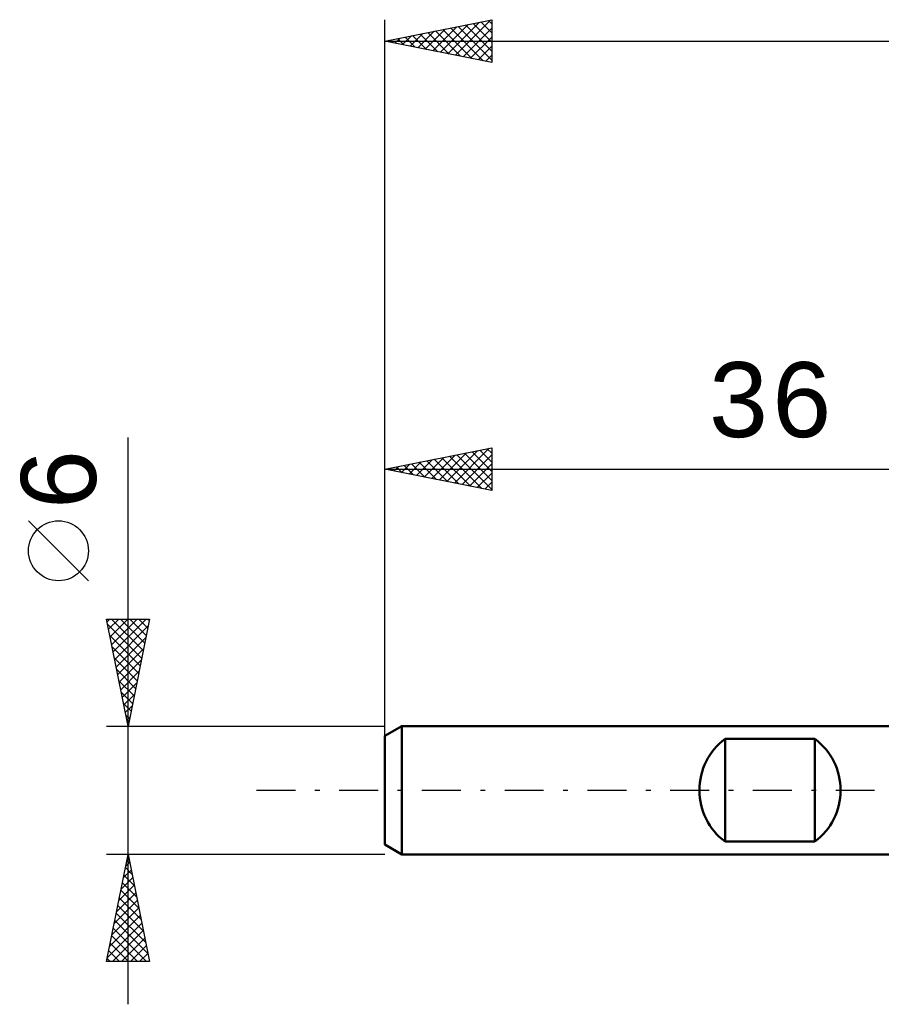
# Model space of a CAD drawing. Header units: millimetres. Extents: x -53 to 71, y -37 to 40.
# Tile 1 of 7: x -53 to -13, y -10 to 36. Entities that reach past the tile are written whole.
import ezdxf
from ezdxf.enums import TextEntityAlignment as Align

# ---------------------------------------------------------------- set-up
doc = ezdxf.new("R2010")
doc.units = ezdxf.units.MM
doc.header["$LTSCALE"] = 4.55
doc.linetypes.add('LONGDASH_DASH', pattern=[0.85, 0.4, -0.2, 0.05, -0.2])
for name, color, linetype in [('SK1', 4, 'CONTINUOUS'), ('SK2', 7, 'CONTINUOUS'), ('SK4', 2, 'LONGDASH_DASH')]:
    doc.layers.add(name, color=color, linetype=linetype)
doc.styles.get("Standard").update_dxf_attribs({"font": 'Monospac821 BT'})

msp = doc.modelspace()

# ---------------------------------------------------------------- linework, layer by layer
at = {"layer": 'SK1', "color": 4, "linetype": 'CONTINUOUS', "lineweight": 50}
for p, q in [((-35.2, 3), (-36, 2.538)), ((0, 3), (-35.2, 3)), ((-35.2, 3), (-35.2, -3)), ((-36, 2.538), (-36, -2.538)), ((-20.1, -2.4), (-20.1, 2.4)), ((-20.1, 2.4), (-15.9, 2.4)), ((-15.9, 2.4), (-15.9, -2.4)), ((-36, -2.538), (-35.2, -3)), ((-15.9, -2.4), (-20.1, -2.4)), ((-35.2, -3), (0, -3))]:
    msp.add_line(p, q, dxfattribs=at)
for centre, start, end in [((-18.3, 0), 126.8699, 233.1301), ((-17.7, 0), 306.8699, 53.1301)]:
    msp.add_arc(centre, 3, start, end, dxfattribs=at)
at = {"layer": 'SK2', "color": 7, "linetype": 'CONTINUOUS', "lineweight": 25}
for p, q in [((-36, 1), (-36, 36)), ((-36, 35), (-31, 36)), ((-33.048, 34.41), (-31.572, 35.886)), ((-32.695, 34.339), (-31.042, 35.992)), ((-31.516, 35.897), (-31, 35.381)), ((-31.163, 35.967), (-31, 35.805)), ((-31, 36), (-31, 34)), ((-34.463, 34.693), (-33.694, 35.461)), ((-34.109, 34.622), (-33.163, 35.567)), ((-33.755, 34.551), (-32.633, 35.673)), ((-33.637, 35.473), (-32.456, 34.291)), ((-33.402, 34.48), (-32.103, 35.779)), ((-33.284, 35.543), (-31.926, 34.185)), ((-32.93, 35.614), (-31.395, 34.079)), ((-32.577, 35.685), (-31, 34.108)), ((-32.341, 34.268), (-31, 35.609)), ((-32.223, 35.755), (-31, 34.532)), ((-31.87, 35.826), (-31, 34.956)), ((-36, 35), (21, 35)), ((-31, 34), (-36, 35)), ((-35.877, 34.975), (-35.815, 35.037)), ((-35.759, 35.048), (-35.638, 34.928)), ((-35.523, 34.905), (-35.285, 35.143)), ((-35.405, 35.119), (-35.108, 34.822)), ((-35.17, 34.834), (-34.754, 35.249)), ((-35.052, 35.19), (-34.577, 34.715)), ((-34.816, 34.763), (-34.224, 35.355)), ((-34.698, 35.26), (-34.047, 34.609)), ((-34.344, 35.331), (-33.517, 34.503)), ((-33.991, 35.402), (-32.986, 34.397)), ((-31.988, 34.198), (-31, 35.185)), ((-31.634, 34.127), (-31, 34.761)), ((-31.281, 34.056), (-31, 34.337)), ((-48, -10), (-48, 16.475)), ((-36, 2.076), (-36, 16)), ((-36, 15), (-31, 16)), ((-33.805, 14.561), (-32.708, 15.658)), ((-33.452, 14.49), (-32.177, 15.765)), ((-33.098, 14.42), (-31.647, 15.871)), ((-32.744, 14.349), (-31.117, 15.977)), ((-32.626, 15.675), (-31, 14.048)), ((-32.391, 14.278), (-31, 15.669)), ((-32.273, 15.745), (-31, 14.473)), ((-31.919, 15.816), (-31, 14.897)), ((-31.566, 15.887), (-31, 15.321)), ((-31.212, 15.958), (-31, 15.745)), ((-31, 16), (-31, 14)), ((-35.219, 14.844), (-34.829, 15.234)), ((-34.866, 14.773), (-34.299, 15.34)), ((-34.748, 15.25), (-34.122, 14.624)), ((-34.512, 14.702), (-33.768, 15.446)), ((-34.394, 15.321), (-33.591, 14.518)), ((-34.159, 14.632), (-33.238, 15.552)), ((-34.041, 15.392), (-33.061, 14.412)), ((-33.687, 15.463), (-32.531, 14.306)), ((-33.333, 15.533), (-32, 14.2)), ((-32.98, 15.604), (-31.47, 14.094)), ((-32.037, 14.207), (-31, 15.245)), ((-36, 15), (0, 15)), ((-31, 14), (-36, 15)), ((-35.926, 14.985), (-35.89, 15.022)), ((-35.808, 15.038), (-35.713, 14.943)), ((-35.573, 14.915), (-35.359, 15.128)), ((-35.455, 15.109), (-35.182, 14.836)), ((-35.101, 15.18), (-34.652, 14.73)), ((-31.684, 14.137), (-31, 14.821)), ((-31.33, 14.066), (-31, 14.396)), ((-49.85, 9.788), (-52.65, 12.588)), ((-48, 3), (-49, 8)), ((-49, 8), (-47, 8)), ((-48.975, 7.876), (-48.851, 8)), ((-48.905, 7.523), (-48.427, 8)), ((-48.834, 7.169), (-48.003, 8)), ((-48.769, 8), (-47.295, 6.526)), ((-48.763, 6.815), (-47.579, 8)), ((-48.692, 6.462), (-47.154, 8)), ((-48.344, 8), (-47.224, 6.88)), ((-47, 8), (-48, 3)), ((-47.92, 8), (-47.153, 7.233)), ((-47.496, 8), (-47.083, 7.587)), ((-47.072, 8), (-47.012, 7.94)), ((-48.952, 7.759), (-47.365, 6.173)), ((-48.622, 6.108), (-47.067, 7.663)), ((-48.846, 7.229), (-47.436, 5.819)), ((-48.551, 5.755), (-47.174, 7.132)), ((-48.74, 6.698), (-47.507, 5.465)), ((-48.48, 5.401), (-47.28, 6.602)), ((-48.634, 6.168), (-47.578, 5.112)), ((-48.41, 5.048), (-47.386, 6.072)), ((-48.528, 5.638), (-47.648, 4.758)), ((-48.339, 4.694), (-47.492, 5.541)), ((-48.421, 5.107), (-47.719, 4.405)), ((-48.268, 4.341), (-47.598, 5.011)), ((-48.315, 4.577), (-47.79, 4.051)), ((-48.197, 3.987), (-47.704, 4.481)), ((-48.209, 4.047), (-47.86, 3.698)), ((-48.127, 3.634), (-47.81, 3.95)), ((-48.103, 3.516), (-47.931, 3.344)), ((-48.056, 3.28), (-47.916, 3.42)), ((-49, 3), (-36, 3)), ((-48, -3), (-49, -3)), ((-49, -8), (-48, -3)), ((-48.007, -3.035), (-47.995, -3.023)), ((-36, -3), (-48, -3)), ((-48, -3), (-47, -8)), ((-48.123, -3.615), (-47.816, -3.922)), ((-48.113, -3.565), (-47.925, -3.377)), ((-48.052, -3.261), (-47.922, -3.392)), ((-48.325, -4.626), (-47.783, -4.084)), ((-48.219, -4.096), (-47.854, -3.73)), ((-48.194, -3.968), (-47.709, -4.453)), ((-48.431, -5.156), (-47.712, -4.438)), ((-48.264, -4.322), (-47.603, -4.983)), ((-48.537, -5.687), (-47.642, -4.791)), ((-48.406, -5.029), (-47.391, -6.044)), ((-48.335, -4.675), (-47.497, -5.513)), ((-48.749, -6.747), (-47.5, -5.498)), ((-48.643, -6.217), (-47.571, -5.145)), ((-48.477, -5.383), (-47.285, -6.574)), ((-48.856, -7.278), (-47.43, -5.852)), ((-48.547, -5.736), (-47.179, -7.104)), ((-48.962, -7.808), (-47.359, -6.205)), ((-48.618, -6.09), (-47.073, -7.634)), ((-48.759, -6.797), (-47.556, -8)), ((-48.729, -8), (-47.288, -6.559)), ((-48.689, -6.443), (-47.132, -8)), ((-48.83, -7.15), (-47.98, -8)), ((-48.305, -8), (-47.218, -6.912)), ((-47.881, -8), (-47.147, -7.266)), ((-48.901, -7.504), (-48.405, -8)), ((-47.457, -8), (-47.076, -7.62)), ((-47, -8), (-49, -8)), ((-48.971, -7.857), (-48.829, -8)), ((-47.032, -8), (-47.005, -7.973))]:
    msp.add_line(p, q, dxfattribs=at)
msp.add_circle((-51.25, 11.188), 1.4, dxfattribs=at)
at = {"layer": 'SK4', "color": 2, "linetype": 'LONGDASH_DASH', "lineweight": 25}
msp.add_line((-42, 0), (27, 0), dxfattribs=at)

# ---------------------------------------------------------------- texts
at = {"layer": 'SK2', "color": 7, "linetype": 'CONTINUOUS', "lineweight": 25}
msp.add_text('36', height=3.5, dxfattribs=at).set_placement((-18, 16.5), align=Align.CENTER)
msp.add_text('6', height=3.5, rotation=90, dxfattribs=at).set_placement((-49.5, 14.512), align=Align.CENTER)

doc.saveas('drawing.dxf')
